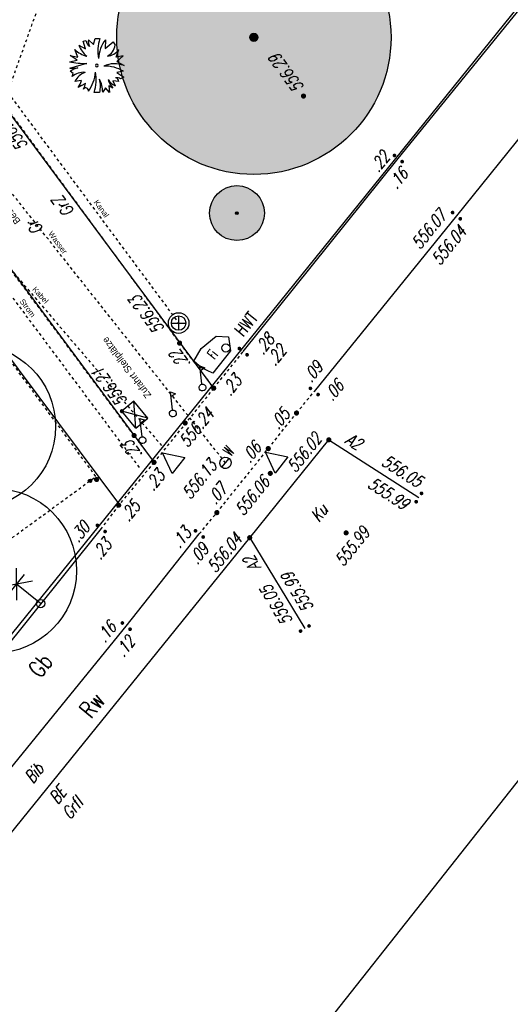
# Model space of a CAD drawing. Header units: metres. Extents: x 2 to 485, y 6 to 594.
# Tile 169 of 176: x 404 to 422, y 372 to 408. Entities that reach past the tile are written whole.
import ezdxf
from ezdxf.enums import TextEntityAlignment as Align

# ---------------------------------------------------------------- set-up
doc = ezdxf.new("R2010")
doc.units = ezdxf.units.M
doc.header["$LTSCALE"] = 0.0125
for name, pattern in [('260241_A_bea$0$GESTRICHELT', [0.4, 0.2, -0.2]), ('260241_A_bea$0$PUNKTIERT', [0.2, 0, -0.2]), ('GESTRICHELT', [0.4, 0.2, -0.2]), ('PHANTOM2', [1.25, 0.625, -0.125, 0.125, -0.125, 0.125, -0.125]), ('Strichpunkt', [25.4, 12.7, -6.35, 0, -6.35])]:
    doc.linetypes.add(name, pattern=pattern)
for name, color, linetype in [('260241_A_bea$0$B07_FLSTGR', 9, 'Continuous'), ('260241_A_bea$0$B10_GEBAEUDE', 1, 'Continuous'), ('260241_A_bea$0$B21_BORDSTEIN', 5, 'Continuous'), ('260241_A_bea$0$B23_EINFASS', 5, 'Continuous'), ('260241_A_bea$0$B24_EINFASS_GESTR', 5, 'Continuous'), ('260241_A_bea$0$B25_EINFASS_GEPKT', 7, '260241_A_bea$0$PUNKTIERT'), ('260241_A_bea$0$B28_VEINFASS_TXT', 5, 'Continuous'), ('260241_A_bea$0$B29_FUNKTION_TXT', 5, 'Continuous'), ('260241_A_bea$0$B30_BEWSYM', 3, 'Continuous'), ('260241_A_bea$0$B34_ZUBEHOER_1', 6, 'Continuous'), ('260241_A_bea$0$B38_SPARTEN1_SYM', 2, 'Continuous'), ('260241_A_bea$0$B41_SPARTEN2_LIN', 2, 'Continuous'), ('260241_A_bea$0$B53_HAUPTHOEHEN', 4, 'Continuous'), ('260241_A_bea$0$B54_HOEHEN', 253, 'Continuous'), ('f_baum', 3, 'Continuous'), ('f_sparten', 140, 'Continuous'), ('f_text_100', 7, 'Continuous'), ('f_weg', 2, 'Continuous')]:
    doc.layers.add(name, color=color, linetype=linetype)
doc.layers.add('260241_A_bea$0$B62_PLOTBOX', color=9, linetype='Continuous', plot=False)
doc.layers.add('260241_A_bea$0$f_fill_baum', color=86, linetype='Continuous', lineweight=18)
doc.styles.add('260241_A_bea$0$ROMANS', font='ROMANS')
doc.styles.add('260241_A_bea$0$SIMPLEX8', font='SIMPLEX8')
doc.styles.add('260241_A_bea$0$SYMTEXT', font='SIMPLEX', dxfattribs={"width": 0.8})
doc.styles.add('Arial', font='arial.ttf')

# ---------------------------------------------------------------- blocks, each defined once
blk = doc.blocks.new('260241_A_bea$0$BEL_MAST')
for p, q in [((0.15, 0.25), (-0.15, 0.5)), ((-0.15, 0.25), (0.15, 0.5)), ((-0.15, 0.375), (0.15, 0.375)), ((0, 0), (0, 0.375))]:
    blk.add_line(p, q)
blk.add_circle((0, 0), 0.05)
blk = doc.blocks.new('260241_A_bea$0$HOEHENPKT_ZENTR')
at = {"const_width": 0.75}
blk.add_lwpolyline([(-0.375, 0, 1), (0.375, 0, 1)], format="xyb", close=True, dxfattribs=at)
blk = doc.blocks.new('260241_A_bea$0$BUSCH_EINZELN')
for p, q in [((-0.33, 0.37), (-0.21, 0.305)), ((-0.25, 0.445), (-0.2, 0.455)), ((-0.21, 0.305), (-0.25, 0.445)), ((-0.155, 0.47), (-0.065, 0.385)), ((-0.065, 0.385), (-0.03, 0.495)), ((-0.03, 0.495), (0.05, 0.49)), ((0.155, 0.47), (0.15, 0.31)), ((0.15, 0.31), (0.295, 0.43)), ((0.295, 0.43), (0.33, 0.37)), ((-0.36, 0.095), (-0.485, 0.185)), ((-0.485, 0.185), (-0.35, 0.15)), ((-0.35, 0.15), (-0.4, 0.29)), ((0.35, 0.15), (0.4, 0.29)), ((-0.5, 0.07), (-0.36, 0.095)), ((-0.495, -0.05), (-0.185, 0.04)), ((0.48, 0.175), (0.35, 0.15)), ((0.365, 0.075), (0.48, 0.175)), ((0.365, 0.075), (0.495, 0)), ((-0.435, -0.145), (-0.485, -0.105)), ((-0.45, -0.2), (-0.435, -0.145)), ((0.485, -0.105), (0.36, -0.13)), ((0.36, -0.13), (0.49, -0.21)), ((-0.28, -0.275), (-0.4, -0.29)), ((-0.28, -0.365), (-0.205, -0.32)), ((0.4, -0.29), (0.29, -0.28)), ((0.29, -0.28), (0.33, -0.37)), ((0.49, -0.21), (0.43, -0.245)), ((-0.28, -0.365), (-0.34, -0.4)), ((0.05, -0.49), (-0.05, -0.49)), ((0.155, -0.41), (0.105, -0.485)), ((0.23, -0.49), (0.155, -0.41)), ((0.215, -0.365), (0.23, -0.49)), ((0.215, -0.365), (0.29, -0.405))]:
    blk.add_line(p, q)
for centre, radius, start, end in [((0.147, 0.563), 0.515, 202.065, 229.819), ((-0.033, 0.486), 0.17, 190.462, 233.057), ((0.038, 0.44), 0.195, 171.286, 207.638), ((0.782, 0.267), 0.765, 163.041, 190.686), ((0.635, 0.101), 0.605, 142.43, 177.737), ((0.086, 0.392), 0.245, 295.125, 354.891), ((-0.074, 0.622), 0.465, 225.48, 256.185), ((0.159, 0.468), 0.3, 275.972, 323.518), ((-0.244, 1.088), 1.05, 255.893, 273.226), ((0, 0), 0.025, 0, 180), ((0, 0), 0.025, 180, 0), ((0.322, -0.437), 0.47, 68.359, 114.737), ((-0.454, 0.859), 0.91, 267.403, 276.547), ((-0.27, -0.406), 0.37, 102.447, 125.478), ((-0.235, -0.469), 0.345, 86.753, 128.647), ((-0.118, -0.42), 0.31, 108.162, 155.297), ((-0.756, -0.047), 0.735, 324.91, 354.337), ((-0.773, -0.255), 0.76, 342.013, 10.256), ((0.141, -0.68), 0.67, 59.085, 91.349), ((-1.119, 0.051), 0.9, 329.941, 338.777), ((-0.815, -0.161), 0.63, 334.687, 345.347), ((-0.37, -0.481), 0.475, 359.531, 29.114), ((-0.36, -0.378), 0.425, 344.789, 17.598), ((0.448, -0.116), 0.28, 209.73, 245.042), ((0.569, -0.148), 0.38, 196.427, 222.651), ((0.363, -0.332), 0.11, 52.695, 102.247), ((0.325, -0.299), 0.075, 6.572, 78.847), ((-0.204, -0.458), 0.05, 346.012, 146.063)]:
    blk.add_arc(centre, radius, start, end)
blk = doc.blocks.new('260241_A_bea$0$PAPIERK_RUND')
blk.add_circle((0, 0), 0.5)
blk = doc.blocks.new('260241_A_bea$0$HOEHENPKT_DOPP')
at = {"const_width": 0.15}
for points in [[(-0.075, 0.4, 1), (0.075, 0.4, 1)], [(-0.075, -0.4, 1), (0.075, -0.4, 1)]]:
    blk.add_lwpolyline(points, format="xyb", close=True, dxfattribs=at)
blk = doc.blocks.new('260241_A_bea$0$BAUMSTAMM')
at = {"const_width": 0.5}
blk.add_lwpolyline([(-0.25, 0, 1), (0.25, 0, 1)], format="xyb", close=True, dxfattribs=at)
blk.add_circle((0, 0), 0.5)
blk = doc.blocks.new('260241_A_bea$0$Hoehenpunkt_einfach')
at = {"lineweight": -2}
blk.add_hatch(color=256, dxfattribs=at).paths.add_polyline_path([(0, 0.105, -1), (0, -0.105, -1)], flags=0)
blk.add_circle((0, 0), 0.105, dxfattribs=at)

msp = doc.modelspace()

# ---------------------------------------------------------------- hatches: boundary and pattern name
at = {"layer": '260241_A_bea$0$f_fill_baum'}
h = msp.add_hatch(color=256, dxfattribs=at)
h.dxf.hatch_style = 1
edge = h.paths.add_edge_path()
edge.add_ellipse((412.242, 406.91), major_axis=(3.536, 3.536), ratio=1, start_angle=0, end_angle=360)
h = msp.add_hatch(color=256, dxfattribs=at)
h.dxf.hatch_style = 1
edge = h.paths.add_edge_path()
edge.add_ellipse((411.626, 400.502), major_axis=(0.707, 0.707), ratio=1, start_angle=0, end_angle=360)

# ---------------------------------------------------------------- linework, layer by layer
at = {"color": 252}
for p, q in [((409.5, 396.755), (409.5, 396.23)), ((409.237, 396.492), (409.762, 396.492)), ((410.316, 395.561), (410.874, 396.008)), ((410.874, 396.008), (411.319, 395.995)), ((411.319, 395.995), (411.389, 395.479)), ((410.055, 395.104), (410.316, 395.561)), ((411.389, 395.479), (410.747, 394.67)), ((410.338, 394.856), (410.055, 395.104)), ((410.351, 394.271), (410.275, 394.929)), ((410.275, 394.929), (410.46, 394.862)), ((410.46, 394.862), (410.295, 394.754)), ((410.747, 394.67), (410.338, 394.856)), ((409.275, 393.325), (409.199, 393.983)), ((409.199, 393.983), (409.384, 393.916)), ((409.384, 393.916), (409.219, 393.808)), ((408.167, 392.356), (408.091, 393.014)), ((408.091, 393.014), (408.276, 392.947)), ((408.276, 392.947), (408.111, 392.839)), ((409.264, 391.006), (408.908, 391.765)), ((408.908, 391.765), (409.729, 391.594)), ((413.021, 391.024), (412.665, 391.783)), ((412.665, 391.783), (413.486, 391.612)), ((409.729, 391.594), (409.264, 391.006)), ((411.078, 391.233), (411.337, 391.554)), ((413.486, 391.612), (413.021, 391.024))]:
    msp.add_line(p, q, dxfattribs=at)
for centre, major_axis, start_param, end_param in [((409.5, 396.492), (-0.265, 0.265), 3.926991, 10.210176), ((409.5, 396.492), (-0.186, 0.186), 3.926991, 10.210176), ((411.224, 395.583), (0.106, 0.106), 5.497787, 11.780972), ((410.367, 394.139), (-0.0884, 0.0884), -1.454977, 4.828208), ((409.291, 393.193), (-0.0884, 0.0884), -1.454977, 4.828208), ((408.183, 392.224), (-0.0884, 0.0884), -1.454977, 4.828208), ((411.208, 391.393), (-0.146, 0.146), -1.465553, 4.817632)]:
    msp.add_ellipse(centre, major_axis=major_axis, ratio=1, start_param=start_param, end_param=end_param, dxfattribs=at)
at = {"layer": '260241_A_bea$0$B07_FLSTGR', "color": 30, "linetype": 'Continuous'}
msp.add_line((322.482, 284.91), (430.782, 419.05), dxfattribs=at)
at = {"layer": '260241_A_bea$0$B10_GEBAEUDE', "color": 7, "linetype": '260241_A_bea$0$GESTRICHELT'}
for p, q in [((406.484, 390.896), (395.947, 405.166)), ((393.424, 381.349), (406.484, 390.896))]:
    msp.add_line(p, q, dxfattribs=at)
at = {"layer": '260241_A_bea$0$B21_BORDSTEIN', "color": 252, "linetype": 'Continuous'}
for p, q in [((414.975, 392.235), (418.257, 390.13)), ((412.091, 388.666), (414.099, 385.354))]:
    msp.add_line(p, q, dxfattribs=at)
at = {"layer": '260241_A_bea$0$B23_EINFASS', "color": 252, "linetype": 'Continuous'}
for p, q in [((417.508, 402.491), (424.331, 410.901)), ((426.34, 408.739), (419.628, 400.407)), ((411.854, 395.45), (417.508, 402.491)), ((419.628, 400.407), (414.443, 393.998)), ((412.091, 388.666), (414.975, 392.235)), ((406.679, 389.003), (400.175, 380.911)), ((392.998, 365.039), (412.091, 388.666)), ((407.588, 385.442), (410.254, 388.804)), ((402.413, 379.075), (407.588, 385.442))]:
    msp.add_line(p, q, dxfattribs=at)
at = {"layer": '260241_A_bea$0$B24_EINFASS_GESTR', "color": 252, "linetype": '260241_A_bea$0$GESTRICHELT'}
for p, q in [((403.117, 404.483), (409.535, 395.762)), ((407.875, 392.392), (401.658, 400.755)), ((409.535, 395.762), (410.778, 394.115)), ((410.778, 394.115), (411.854, 395.45)), ((410.778, 394.115), (408.604, 391.413)), ((413.797, 393.211), (414.443, 393.998)), ((412.768, 391.914), (413.797, 393.211)), ((407.875, 392.392), (408.604, 391.413)), ((410.894, 389.579), (412.768, 391.914)), ((408.604, 391.413), (407.313, 389.85)), ((407.313, 389.85), (406.679, 389.003)), ((410.254, 388.804), (410.894, 389.579))]:
    msp.add_line(p, q, dxfattribs=at)
at = {"layer": '260241_A_bea$0$B25_EINFASS_GEPKT', "color": 7, "linetype": '260241_A_bea$0$PUNKTIERT', "ltscale": 0.5}
msp.add_line((403.117, 404.483), (404.929, 409.523), dxfattribs=at)
at = {"layer": '260241_A_bea$0$B41_SPARTEN2_LIN', "color": 252, "linetype": 'Continuous'}
for p, q in [((407.869, 393.64), (407.431, 393.279)), ((407.936, 392.665), (407.869, 393.64)), ((408.374, 393.026), (407.869, 393.64)), ((407.936, 392.665), (407.431, 393.279)), ((408.374, 393.026), (407.431, 393.279)), ((407.936, 392.665), (408.374, 393.026))]:
    msp.add_line(p, q, dxfattribs=at)
at = {"layer": '260241_A_bea$0$B62_PLOTBOX', "linetype": 'Continuous'}
msp.add_line((315.765, 245.735), (484.894, 459.398), dxfattribs=at)
at = {"layer": 'f_baum', "ltscale": 0.5}
for centre in [(402.015, 392.717), (402.781, 387.46)]:
    msp.add_circle(centre, 3, dxfattribs=at)
at = {"layer": 'f_sparten', "linetype": 'GESTRICHELT'}
for p, q in [((386.608, 427.387), (409.5, 396.492)), ((411.208, 391.393), (393.415, 413.859))]:
    msp.add_line(p, q, dxfattribs=at)
at = {"layer": 'f_sparten', "linetype": 'Strichpunkt', "ltscale": 0.002}
msp.add_line((408.071, 391.229), (389.35, 416.341), dxfattribs=at)
at = {"layer": 'f_sparten', "linetype": 'PHANTOM2'}
msp.add_line((392.301, 411.399), (408.921, 391.974), dxfattribs=at)
at = {"layer": 'f_weg'}
for p, q in [((393.719, 411.478), (408.539, 391.5)), ((410.778, 394.115), (399.312, 409.573)), ((402.503, 396.344), (407.379, 389.816)), ((414.975, 392.235), (418.257, 390.13)), ((412.091, 388.666), (414.099, 385.354))]:
    msp.add_line(p, q, dxfattribs=at)

# ---------------------------------------------------------------- block references
at = {"layer": '260241_A_bea$0$B30_BEWSYM'}
for name, p, xscale, yscale in [('260241_A_bea$0$PAPIERK_RUND', (412.242, 406.91), 10, 10), ('260241_A_bea$0$BUSCH_EINZELN', (406.521, 405.883), 2, 2), ('260241_A_bea$0$BAUMSTAMM', (412.242, 406.91), 0.300000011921, 0.300000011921), ('260241_A_bea$0$PAPIERK_RUND', (411.626, 400.502), 2, 2), ('260241_A_bea$0$BAUMSTAMM', (411.626, 400.502), 0.10000000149, 0.10000000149)]:
    msp.add_blockref(name, p, dxfattribs=dict(at, xscale=xscale, yscale=yscale))
at = {"layer": '260241_A_bea$0$B38_SPARTEN1_SYM', "xscale": 3, "yscale": 3, "rotation": 51.029999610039}
msp.add_blockref('260241_A_bea$0$BEL_MAST', (404.467, 386.264), dxfattribs=at)
at = {"layer": '260241_A_bea$0$B54_HOEHEN', "color": 252}
for p, xscale, yscale in [((414.052, 404.769), 0.125, 0.125), ((407.431, 393.279), 0.10000000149, 0.10000000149), ((409.737, 392.847), 0.125, 0.125), ((406.51, 390.787), 0.125, 0.125), ((415.606, 388.842), 0.125, 0.125)]:
    msp.add_blockref('260241_A_bea$0$HOEHENPKT_ZENTR', p, dxfattribs=dict(at, xscale=xscale, yscale=yscale))
for name, p, xscale, yscale, rotation in [('260241_A_bea$0$HOEHENPKT_DOPP', (417.508, 402.491), 0.449999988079, 0.449999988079, 51.02999961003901), ('260241_A_bea$0$HOEHENPKT_DOPP', (419.628, 400.407), 0.449999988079, 0.449999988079, 51.02999961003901), ('260241_A_bea$0$HOEHENPKT_ZENTR', (409.535, 395.762), 0.1249999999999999, 0.1249999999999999, 358.199999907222), ('260241_A_bea$0$HOEHENPKT_DOPP', (411.854, 395.45), 0.449999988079, 0.449999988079, 51.02999961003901), ('260241_A_bea$0$HOEHENPKT_ZENTR', (410.778, 394.115), 0.1249999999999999, 0.1249999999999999, 358.199999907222), ('260241_A_bea$0$HOEHENPKT_DOPP', (414.443, 393.998), 0.449999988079, 0.449999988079, 51.02999961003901), ('260241_A_bea$0$HOEHENPKT_ZENTR', (413.797, 393.211), 0.125, 0.125, 51.029999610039), ('260241_A_bea$0$HOEHENPKT_ZENTR', (407.875, 392.392), 0.1249999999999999, 0.1249999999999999, 358.199999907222), ('260241_A_bea$0$HOEHENPKT_ZENTR', (414.975, 392.235), 0.1249999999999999, 0.1249999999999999, 358.199999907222), ('260241_A_bea$0$HOEHENPKT_ZENTR', (412.768, 391.914), 0.125, 0.125, 51.029999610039), ('260241_A_bea$0$HOEHENPKT_ZENTR', (408.604, 391.413), 0.1249999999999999, 0.1249999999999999, 358.199999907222), ('260241_A_bea$0$HOEHENPKT_ZENTR', (412.841, 391.011), 0.125, 0.125, 51.029999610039), ('260241_A_bea$0$HOEHENPKT_DOPP', (418.257, 390.13), 0.449999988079, 0.449999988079, 327.324812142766), ('260241_A_bea$0$HOEHENPKT_ZENTR', (407.313, 389.85), 0.1249999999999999, 0.1249999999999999, 358.199999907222), ('260241_A_bea$0$HOEHENPKT_ZENTR', (410.894, 389.579), 0.125, 0.125, 51.029999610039), ('260241_A_bea$0$HOEHENPKT_DOPP', (406.679, 389.003), 0.449999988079, 0.449999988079, 51.02999961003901), ('260241_A_bea$0$HOEHENPKT_DOPP', (410.254, 388.804), 0.449999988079, 0.449999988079, 51.02999961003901), ('260241_A_bea$0$HOEHENPKT_ZENTR', (412.091, 388.666), 0.1249999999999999, 0.1249999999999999, 358.199999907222), ('260241_A_bea$0$HOEHENPKT_DOPP', (407.588, 385.442), 0.449999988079, 0.449999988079, 51.02999961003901), ('260241_A_bea$0$HOEHENPKT_DOPP', (414.099, 385.354), 0.449999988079, 0.449999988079, 121.227606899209)]:
    msp.add_blockref(name, p, dxfattribs=dict(at, xscale=xscale, yscale=yscale, rotation=rotation))
at = {"layer": '260241_A_bea$0$B54_HOEHEN', "color": 252, "xscale": 0.625, "yscale": 0.625, "zscale": 0.625}
msp.add_blockref('260241_A_bea$0$Hoehenpunkt_einfach', (406.27, 390.74), dxfattribs=at)

# ---------------------------------------------------------------- texts
at = {"color": 252, "width": 0.56}
for s, height, rotation, style, oblique, p in [('Fi', 0.375, 51.0617, '260241_A_bea$0$SYMTEXT', 0, (410.804, 395.143)), ('W', 0.412, 51.03, '260241_A_bea$0$SIMPLEX8', 360, (411.407, 391.61))]:
    msp.add_text(s, height=height, rotation=rotation, dxfattribs=dict(at, style=style, oblique=oblique)).set_placement(p)
at = {"layer": '260241_A_bea$0$B28_VEINFASS_TXT', "color": 252, "style": '260241_A_bea$0$ROMANS', "oblique": 15, "width": 0.75}
for s, rotation, p in [('GrZ', 128.1365, (405.48, 400.878)), ('Gr', 128.1365, (404.446, 400.11)), ('A2', 328.9141, (415.77, 391.987)), ('Ku', 51.0841, (414.791, 389.428)), ('A2', 120.1853, (412.372, 387.834)), ('Bib', 51.0841, (404.397, 379.94)), ('BE', 51.0841, (405.265, 379.139)), ('Grfl', 51.6382, (405.797, 378.665))]:
    msp.add_text(s, height=0.45, rotation=rotation, dxfattribs=at).set_placement(p, align=Align.CENTER)
at = {"layer": '260241_A_bea$0$B29_FUNKTION_TXT', "style": '260241_A_bea$0$ROMANS', "width": 0.75}
for s, p in [('Gb', (404.704, 383.816)), ('Rw', (406.584, 382.374))]:
    msp.add_text(s, height=0.625, rotation=50.7366, dxfattribs=at).set_placement(p, align=Align.CENTER)
at = {"layer": '260241_A_bea$0$B34_ZUBEHOER_1', "color": 252, "style": '260241_A_bea$0$ROMANS', "width": 0.75}
msp.add_text('HWT', height=0.45, rotation=51.0841, dxfattribs=at).set_placement((411.962, 396.464), align=Align.MIDDLE_CENTER)
at = {"layer": '260241_A_bea$0$B53_HAUPTHOEHEN', "color": 252, "style": '260241_A_bea$0$ROMANS', "oblique": 15, "width": 0.75}
msp.add_text('556.29', height=0.45, rotation=126.6418, dxfattribs=at).set_placement((413.909, 404.961), align=Align.MIDDLE_LEFT)
for s, rotation, p in [('556.01', 126.6269, (402.893, 404.113)), ('556.07', 51.0841, (419.121, 400.522)), ('556.04', 51.0841, (419.845, 399.941)), ('556.02', 51.0841, (414.578, 392.384)), ('556.05', 327.3248, (418.32, 390.666)), ('556.06', 51.0841, (412.682, 390.808)), ('555.99', 327.3248, (417.817, 389.847)), ('556.04', 51.0841, (411.663, 388.731)), ('555.99', 51.0841, (416.322, 388.964)), ('555.99', 121.2276, (413.426, 387.36)), ('556.05', 121.2276, (412.654, 386.882))]:
    msp.add_text(s, height=0.45, rotation=rotation, dxfattribs=at).set_placement(p, align=Align.MIDDLE_RIGHT)
msp.add_text('556.23', height=0.45, rotation=127.0421, dxfattribs=at).set_placement((409.001, 396.297))
msp.add_text('556.21', height=0.45, rotation=127.0421, dxfattribs=at).set_placement((407.289, 393.386), align=Align.TOP_LEFT)
msp.add_text('556.24', height=0.45, rotation=51.0841, dxfattribs=at).set_placement((409.969, 392.821), align=Align.TOP_CENTER)
msp.add_text('556.13', height=0.45, rotation=51.0841, dxfattribs=at).set_placement((410.925, 391.268), align=Align.RIGHT)
at = {"layer": '260241_A_bea$0$B54_HOEHEN', "color": 252, "style": '260241_A_bea$0$ROMANS', "oblique": 15, "width": 0.75}
for s, rotation, p in [('.22', 51.0841, (417.061, 402.658)), ('.16', 51.0841, (417.728, 402.049)), ('.28', 51.0841, (412.849, 396.009)), ('.22', 51.0841, (413.293, 395.602)), ('.22', 127.0421, (409.337, 395.447)), ('.23', 51.0841, (411.657, 394.509)), ('.23', 127.0421, (407.585, 392.14)), ('.23', 51.0841, (408.857, 391.042)), ('.07', 51.0841, (411.125, 390.549)), ('.25', 51.0841, (407.956, 389.923)), ('.30', 51.0841, (406.125, 389.159)), ('.13', 51.0841, (409.819, 388.951)), ('.23', 51.0841, (406.918, 388.532)), ('.09', 51.0841, (410.458, 388.361)), ('.16', 51.0841, (407.089, 385.513)), ('.12', 51.0841, (407.769, 384.984))]:
    msp.add_text(s, height=0.45, rotation=rotation, dxfattribs=at).set_placement(p, align=Align.MIDDLE_RIGHT)
msp.add_text('.09', height=0.45, rotation=51.0841, dxfattribs=at).set_placement((414.337, 394.293))
msp.add_text('.06', height=0.45, rotation=51.0841, dxfattribs=at).set_placement((414.756, 393.895), align=Align.TOP_LEFT)
for s, p in [('.05', (413.589, 393.146)), ('.06', (412.55, 391.925))]:
    msp.add_text(s, height=0.45, rotation=51.0841, dxfattribs=at).set_placement(p, align=Align.RIGHT)
at = {"layer": 'f_sparten', "style": 'Arial'}
for s, rotation, p in [('Kanal', 306.3644, (406.393, 400.893)), ('Wasser', 306.3644, (404.733, 399.75)), ('Kabel', 312.0956, (404.151, 397.708)), ('Strom', 306.7715, (403.692, 397.276))]:
    msp.add_text(s, height=0.2, rotation=rotation, dxfattribs=at).set_placement(p)
at = {"layer": 'f_text_100'}
for s, p in [('Bestand', (403.751, 400.214)), ('Zufahrt Stellplätze', (408.514, 393.869))]:
    msp.add_text(s, height=0.25, rotation=127.224, dxfattribs=at).set_placement(p)

doc.saveas('drawing.dxf')
